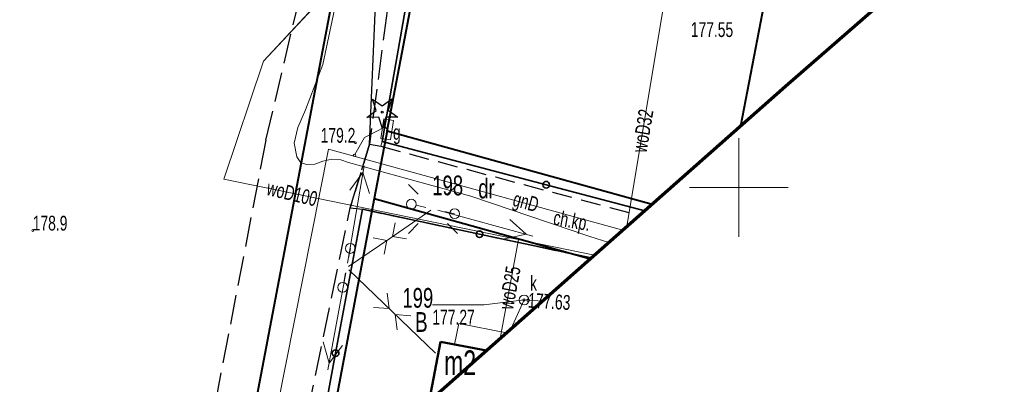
# Model space of a CAD drawing. Header units: metres. Extents: x 7429064 to 7431133, y 5709479 to 5714472.
# Tile 145 of 175: x 7429814 to 7429863, y 5710090 to 5710108. Entities that reach past the tile are written whole.
import ezdxf
from ezdxf.enums import TextEntityAlignment as Align

# ---------------------------------------------------------------- set-up
doc = ezdxf.new("R2010")
doc.units = ezdxf.units.M
for name, pattern in [('1', [0]), ('2_KTCR02', [1.5, 1, -0.5]), ('2_KTJZ01', [2, 1.5, -0.5]), ('2_PTTU', [1.5, 1, -0.5]), ('3_14', [1, -1]), ('3_EGBS', [0]), ('3_EGBU_A', [0]), ('3_KTCR02', [1.5, 1, -0.5]), ('3_KTJZ01', [2, 1.5, -0.5]), ('3_PTTU', [1.5, 1, -0.5]), ('4', [2.5, 1.5, -1]), ('4_SUPE_01', [0]), ('4_SUPG_01', [0]), ('4_SUPK_01', [0]), ('4_SUPW_01', [0]), ('5_EGBS10G', [0]), ('7_1', [0]), ('7_SUPE_01', [0]), ('7_SUPG_01', [0]), ('7_SUPK_01', [0]), ('7_SUPW_01', [0]), ('7_SUSM03_02', [0])]:
    doc.linetypes.add(name, pattern=pattern)
for name, color, linetype in [('_1_Mapa', 7, 'Continuous'), ('_1_X-REFY', 7, 'Continuous'), ('zzz.gaHSDomyslna', 7, 'Continuous')]:
    doc.layers.add(name, color=color, linetype=linetype)
for name, color, linetype, lineweight, true_color in [('DZIALKA_L_0', 7, '1', 40, 0x008000), ('DZIALKA_T_0', 7, 'Continuous', 40, 0x008000), ('UZYTKI_T_0', 7, 'Continuous', 18, 0x008000)]:
    doc.layers.add(name, color=color, linetype=linetype, lineweight=lineweight, true_color=true_color)
for name, color, linetype, lineweight in [('EGBB_E_T_0', 252, 'Continuous', 20), ('EGBB_L_1', 252, '3_EGBU_A', 50), ('EGBE_L_3', 252, '3_EGBS', 18), ('gaPoziome', 7, 'Continuous', 30), ('KRZYZE_L_0', 252, '1', 18), ('KTCR_E_T_1', 252, 'Continuous', 15), ('KTCR_L_1', 252, '2_KTCR02', 30), ('KTJZ_L_0', 252, '2_KTJZ01', 30), ('KTOK_L_4', 252, 'Continuous', 35), ('OBOP_T_0', 82, 'Continuous', 30), ('OBREB_L_0', 252, '4', 18), ('PTTU_L_2', 252, '2_PTTU', 18), ('RTPW_T_0', 252, 'Continuous', 15), ('SUPE_L_2', 252, '4_SUPE_01', 18), ('SUPE_L_3', 252, '4_SUPE_01', 18), ('SUPG_E_T_3', 252, 'Continuous', 15), ('SUPG_L_3', 252, '4_SUPG_01', 18), ('SUPK_L_4', 252, '4_SUPK_01', 18), ('SUPW_E_T_0', 252, 'Continuous', 15), ('SUPW_L_0', 252, '4_SUPW_01', 18), ('SUSM_L_4', 252, 'Continuous', 18), ('SUSM_T_0', 252, 'Continuous', 18), ('SUTG_T_0', 252, 'Continuous', 18), ('SUTK_T_0', 252, 'Continuous', 18), ('SUTW_T_0', 252, 'Continuous', 18), ('SUUG_E_T_1', 252, 'Continuous', 15), ('SUUG_T_1', 252, 'Continuous', 18), ('SUUK_E_T_9', 252, 'Continuous', 15), ('SUUK_T_2', 252, 'Continuous', 18), ('zakres', 252, 'Continuous', 70)]:
    doc.layers.add(name, color=color, linetype=linetype, lineweight=lineweight)

# ---------------------------------------------------------------- blocks, each defined once
blk = doc.blocks.new('3_OBOP01_01')
at = {"linetype": 'Continuous'}
for p, q in [((-0.3012, 0.09375), (-0.4937, 0.6621)), ((-0.4937, 0.6621), (-0.0039, 0.31545)), ((-0.0039, 0.31545), (0.4771, 0.67415)), ((0.4771, 0.67415), (0.2988, 0.1012)), ((-0.78225, -0.26495), (-0.3012, 0.09375)), ((0.2988, 0.1012), (0.7886, -0.24545)), ((-0.18225, -0.2575), (-0.78225, -0.26495)), ((0.01025, -0.82585), (-0.18225, -0.2575)), ((0.1886, -0.2529), (0.01025, -0.82585)), ((0.7886, -0.24545), (0.1886, -0.2529))]:
    blk.add_line(p, q, dxfattribs=at)
blk.add_circle((0, 0), 0.045, dxfattribs=at)
blk = doc.blocks.new('3_RTPW01')
at = {"linetype": 'Continuous'}
blk.add_circle((0, 0), 0.045, dxfattribs=at)
blk = doc.blocks.new('7_SUSM01_01')
at = {"linetype": 'Continuous'}
for p, q in [((-0.742, 0.742), (-1.237, 1.237)), ((0.742, 0.742), (1.237, 1.237)), ((-0.742, -0.742), (-1.237, -1.237)), ((0.742, -0.742), (1.237, -1.237))]:
    blk.add_line(p, q, dxfattribs=at)
blk = doc.blocks.new('7_SUPS01_04')
at = {"linetype": 'Continuous'}
blk.add_circle((0, 0), 0.0625, dxfattribs=at)
blk = doc.blocks.new('7_SUPS01_05')
at = {"linetype": 'Continuous'}
blk.add_circle((0, 0), 0.0625, dxfattribs=at)
blk = doc.blocks.new('7_SUUS20_01')
at = {"linetype": 'Continuous'}
for p, q in [((0.5, 0.25), (-0.5, 0.25)), ((-0.5, 0.25), (-0.5, -0.25)), ((0.5, -0.25), (0.5, 0.25)), ((-0.5, -0.25), (0.5, -0.25))]:
    blk.add_line(p, q, dxfattribs=at)
blk = doc.blocks.new('7_SUUS15_05')
at = {"linetype": 'Continuous'}
blk.add_circle((0, 0), 0.25, dxfattribs=at)
blk = doc.blocks.new('X-ref_MDCP_Szara')
at = {"layer": 'DZIALKA_L_0', "linetype": '1'}
for p, q in [((7429832.18, 5710102.87), (7429838.22, 5710134.56)), ((7429832.91, 5710127.96), (7429823.731, 5710079.842)), ((7429853.9, 5710122.86), (7429850.073, 5710103.1)), ((7429832.18, 5710102.87), (7429831.52, 5710099.43)), ((7429832.18, 5710102.87), (7429845.603, 5710099.154)), ((7429831.52, 5710099.43), (7429828.609, 5710084.149)), ((7429831.52, 5710099.43), (7429842.472, 5710096.389))]:
    blk.add_line(p, q, dxfattribs=at)
at = {"layer": 'EGBB_L_1', "linetype": '3_EGBU_A'}
for p, q in [((7429834.296, 5710089.17), (7429834.87, 5710092.183)), ((7429834.87, 5710092.183), (7429837.205, 5710091.739))]:
    blk.add_line(p, q, dxfattribs=at)
at = {"layer": 'EGBE_L_3', "linetype": '5_EGBS10G'}
for p, q in [((7429835.58, 5710092.048), (7429835.806, 5710093.109)), ((7429835.806, 5710093.109), (7429838.224, 5710092.638)), ((7429837.205, 5710091.739), (7429835.58, 5710092.048))]:
    blk.add_line(p, q, dxfattribs=at)
at = {"layer": 'KRZYZE_L_0', "linetype": '1'}
for p, q in [((7429850, 5710097.5), (7429850, 5710102.5)), ((7429847.5, 5710100), (7429852.5, 5710100))]:
    blk.add_line(p, q, dxfattribs=at)
at = {"layer": 'KTCR_L_1', "linetype": '3_KTCR02'}
for p, q in [((7429831.28, 5710102.19), (7429830.3, 5710098.97)), ((7429831.28, 5710102.19), (7429831.86, 5710102.08)), ((7429831.86, 5710102.08), (7429844.954, 5710098.58)), ((7429830.3, 5710098.97), (7429830.93, 5710098.89)), ((7429830.93, 5710098.89), (7429842.514, 5710096.426))]:
    blk.add_line(p, q, dxfattribs=at)
at = {"layer": 'KTJZ_L_0', "linetype": '3_KTJZ01'}
for p, q in [((7429835.028, 5710130.752), (7429831.28, 5710102.19)), ((7429826.03, 5710102.4), (7429832.296, 5710128.876)), ((7429826.03, 5710102.4), (7429821.239, 5710077.642)), ((7429830.3, 5710098.97), (7429831.28, 5710102.19)), ((7429826.91, 5710082.649), (7429830.3, 5710098.97))]:
    blk.add_line(p, q, dxfattribs=at)
at = {"layer": 'KTJZ_L_0', "linetype": '3_14'}
blk.add_line((7429831.28, 5710102.19), (7429832.239, 5710124.443), dxfattribs=at)
at = {"layer": 'KTOK_L_4'}
for p, q in [((7429831.92, 5710102.32), (7429833.26, 5710109.955)), ((7429840.23, 5710100.135), (7429831.92, 5710102.32)), ((7429845.227, 5710098.821), (7429840.23, 5710100.135)), ((7429830.93, 5710098.89), (7429829.56, 5710091.603)), ((7429836.855, 5710097.63), (7429830.93, 5710098.89)), ((7429842.514, 5710096.426), (7429836.855, 5710097.63)), ((7429829.56, 5710091.603), (7429828.19, 5710084.317))]:
    blk.add_line(p, q, dxfattribs=at)
for centre in [(7429840.23, 5710100.135), (7429836.855, 5710097.63), (7429829.56, 5710091.603)]:
    blk.add_circle(centre, 0.17, dxfattribs=at)
at = {"layer": 'OBREB_L_0', "linetype": '4'}
blk.add_line((7429820.539, 5710063.111), (7429832.91, 5710127.96), dxfattribs=at)
at = {"layer": 'PTTU_L_2', "linetype": '3_PTTU'}
for p, q in [((7429831.92, 5710102.32), (7429831.86, 5710102.08)), ((7429845.227, 5710098.821), (7429831.92, 5710102.32)), ((7429831.86, 5710102.08), (7429844.954, 5710098.58))]:
    blk.add_line(p, q, dxfattribs=at)
at = {"layer": 'SUPE_L_2', "linetype": '7_SUPE_01'}
for p, q in [((7429830.37, 5710113.08), (7429828.91, 5710106.23)), ((7429828.91, 5710106.23), (7429828.03, 5710103.92)), ((7429827.646, 5710103.027), (7429828.03, 5710103.92)), ((7429827.456, 5710102.246), (7429827.646, 5710103.027)), ((7429827.603, 5710101.547), (7429827.456, 5710102.246)), ((7429827.796, 5710101.249), (7429827.603, 5710101.547)), ((7429828.097, 5710101.161), (7429827.796, 5710101.249)), ((7429828.916, 5710101.337), (7429828.515, 5710101.184)), ((7429829.368, 5710101.427), (7429828.916, 5710101.337)), ((7429829.826, 5710101.388), (7429829.368, 5710101.427)), ((7429830.21, 5710101.26), (7429829.826, 5710101.388)), ((7429830.21, 5710101.26), (7429833.15, 5710100.45)), ((7429828.515, 5710101.184), (7429828.097, 5710101.161)), ((7429833.15, 5710100.45), (7429836.42, 5710099.56)), ((7429836.42, 5710099.56), (7429842.45, 5710097.52)), ((7429842.45, 5710097.52), (7429843.401, 5710097.209))]:
    blk.add_line(p, q, dxfattribs=at)
at = {"layer": 'SUPE_L_3', "linetype": '7_SUPE_01'}
for p, q in [((7429831.007, 5710101.098), (7429830.158, 5710096.171)), ((7429830.948, 5710100.753), (7429830.285, 5710099.853)), ((7429830.948, 5710100.753), (7429831.271, 5710099.683)), ((7429834.391, 5710098.839), (7429832.305, 5710097.417)), ((7429834.736, 5710098.844), (7429839.561, 5710097.532)), ((7429832.587, 5710098.214), (7429832.451, 5710097.517)), ((7429838.389, 5710098.369), (7429839.223, 5710097.624)), ((7429832.305, 5710097.417), (7429830.22, 5710095.996)), ((7429832.159, 5710097.318), (7429831.461, 5710097.447)), ((7429832.159, 5710097.318), (7429832.024, 5710096.62)), ((7429833.15, 5710097.388), (7429832.451, 5710097.517)), ((7429838.127, 5710097.404), (7429839.223, 5710097.624)), ((7429832.428, 5710093.713), (7429830.226, 5710095.819)), ((7429830.071, 5710095.679), (7429829.173, 5710090.76)), ((7429832.274, 5710093.86), (7429832.179, 5710094.643)), ((7429832.274, 5710093.86), (7429831.488, 5710093.92)), ((7429834.63, 5710091.606), (7429832.428, 5710093.713)), ((7429832.677, 5710092.783), (7429832.582, 5710093.565)), ((7429833.368, 5710093.505), (7429832.582, 5710093.565)), ((7429828.923, 5710092.178), (7429829.236, 5710091.104)), ((7429829.907, 5710091.998), (7429829.236, 5710091.104))]:
    blk.add_line(p, q, dxfattribs=at)
at = {"layer": 'SUPG_L_3', "linetype": '7_SUPG_01'}
for p, q in [((7429832.08, 5710103.07), (7429831.03, 5710102.52)), ((7429832.08, 5710103.07), (7429832.175, 5710102.935)), ((7429831.03, 5710102.52), (7429830.54, 5710101.66)), ((7429825.038, 5710080.996), (7429829.207, 5710101.931)), ((7429829.207, 5710101.931), (7429844.117, 5710097.842))]:
    blk.add_line(p, q, dxfattribs=at)
at = {"layer": 'SUPG_L_3', "linetype": '7_1'}
for p, q in [((7429831.03, 5710102.52), (7429832.08, 5710103.07)), ((7429832.08, 5710103.07), (7429832.175, 5710102.935)), ((7429830.54, 5710101.66), (7429831.03, 5710102.52)), ((7429825.038, 5710080.996), (7429829.207, 5710101.931)), ((7429829.207, 5710101.931), (7429844.117, 5710097.842))]:
    blk.add_line(p, q, dxfattribs=at)
at = {"layer": 'SUPK_L_4', "linetype": '7_SUPK_01'}
for q in [(7429838.438, 5710092.827), (7429840.044, 5710094.245)]:
    blk.add_line((7429839.113, 5710094.299), q, dxfattribs=at)
at = {"layer": 'SUPK_L_4', "linetype": '7_1'}
for q in [(7429838.438, 5710092.827), (7429840.044, 5710094.245)]:
    blk.add_line((7429839.113, 5710094.299), q, dxfattribs=at)
at = {"layer": 'SUPW_L_0', "linetype": '7_SUPW_01'}
for p, q in [((7429825.899, 5710106.392), (7429830.799, 5710111.652)), ((7429846.258, 5710109.668), (7429844.319, 5710098.02)), ((7429823.897, 5710100.409), (7429825.899, 5710106.392)), ((7429823.897, 5710100.409), (7429842.684, 5710096.576)), ((7429838.832, 5710097.362), (7429837.902, 5710092.354))]:
    blk.add_line(p, q, dxfattribs=at)
at = {"layer": 'SUPW_L_0', "linetype": '7_1'}
for p, q in [((7429830.799, 5710111.652), (7429825.899, 5710106.392)), ((7429846.258, 5710109.668), (7429844.319, 5710098.02)), ((7429825.899, 5710106.392), (7429823.897, 5710100.409)), ((7429823.897, 5710100.409), (7429842.684, 5710096.576)), ((7429838.832, 5710097.362), (7429837.902, 5710092.354))]:
    blk.add_line(p, q, dxfattribs=at)
at = {"layer": 'SUSM_L_4', "linetype": '7_SUSM03_02'}
for p, q in [((7429833.644, 5710099.096), (7429834.133, 5710098.989)), ((7429835.102, 5710098.777), (7429835.59, 5710098.67)), ((7429830.213, 5710096.419), (7429830.31, 5710096.91)), ((7429829.97, 5710095.185), (7429830.067, 5710095.675))]:
    blk.add_line(p, q, dxfattribs=at)
for centre in [(7429833.4, 5710099.15), (7429835.59, 5710098.67), (7429830.31, 5710096.91), (7429829.922, 5710094.939)]:
    blk.add_circle(centre, 0.25, dxfattribs=at)
at = {"layer": 'SUTK_T_0', "linetype": 'Continuous'}
for p in [(7429839.113, 5710094.299), (7429834.465, 5710094.055)]:
    blk.add_line(p, (7429837.098, 5710094.055), dxfattribs=at)
at = {"layer": 'zakres', "linetype": 'Continuous', "lineweight": 70, "flags": 128}
blk.add_lwpolyline([(7429664.145, 5709938.943), (7429852.365, 5710105.124), (7429894.812, 5710142.052)], dxfattribs=at)
at = {"layer": 'OBOP_T_0'}
blk.add_blockref('3_OBOP01_01', (7429831.925, 5710103.807), dxfattribs=at)
at = {"layer": 'RTPW_T_0'}
for p in [(7429830.563, 5710102.261), (7429814.21, 5710097.82)]:
    blk.add_blockref('3_RTPW01', p, dxfattribs=at)
at = {"layer": 'SUSM_T_0'}
blk.add_blockref('7_SUSM01_01', (7429834.495, 5710098.91), dxfattribs=at)
at = {"layer": 'SUTG_T_0'}
blk.add_blockref('7_SUPS01_04', (7429830.52, 5710101.62), dxfattribs=at)
at = {"layer": 'SUTK_T_0'}
for p in [(7429839.113, 5710094.299), (7429839.317, 5710094.287)]:
    blk.add_blockref('7_SUPS01_05', p, dxfattribs=at)
at = {"layer": 'SUUG_T_1', "rotation": 261.0273760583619}
blk.add_blockref('7_SUUS20_01', (7429832.175, 5710102.935), dxfattribs=at)
at = {"layer": 'SUUK_T_2'}
blk.add_blockref('7_SUUS15_05', (7429839.113, 5710094.299), dxfattribs=at)
at = {"layer": 'DZIALKA_T_0', "width": 0.7}
for s, p in [('198', (7429834.46, 5710100.6)), ('199', (7429832.947, 5710094.908))]:
    blk.add_text(s, height=1, dxfattribs=at).set_placement(p, align=Align.TOP_LEFT)
at = {"layer": 'EGBB_E_T_0', "width": 0.7}
blk.add_text('m2', height=1.25, dxfattribs=at).set_placement((7429835.87, 5710091.132), align=Align.MIDDLE)
at = {"layer": 'KTCR_E_T_1', "width": 0.7}
blk.add_text('ch.kp.', height=0.75, rotation=349.9025, dxfattribs=at).set_placement((7429841.526, 5710098.228), align=Align.MIDDLE)
at = {"layer": 'RTPW_T_0', "width": 0.7}
blk.add_text('179.2', height=0.75, dxfattribs=at).set_placement((7429830.563, 5710102.261), align=Align.RIGHT)
blk.add_text('178.9', height=0.75, rotation=359.7831, dxfattribs=at).set_placement((7429814.21, 5710097.82))
at = {"layer": 'SUPG_E_T_3', "width": 0.7}
blk.add_text('gnD', height=0.75, rotation=344.6622, dxfattribs=at).set_placement((7429839.179, 5710099.162), align=Align.MIDDLE)
at = {"layer": 'SUPW_E_T_0', "width": 0.7}
for s, rotation, p in [('woD32', 80.5529, (7429845.125, 5710102.863)), ('woD100', 346.5122, (7429827.358, 5710099.696)), ('woD25', 79.4857, (7429838.378, 5710094.918))]:
    blk.add_text(s, height=0.75, rotation=rotation, dxfattribs=at).set_placement(p, align=Align.MIDDLE)
at = {"layer": 'SUTK_T_0', "width": 0.7}
blk.add_text('177.63', height=0.75, rotation=356.696, dxfattribs=at).set_placement((7429839.317, 5710094.287), align=Align.MIDDLE_LEFT)
blk.add_text('177.27', height=0.75, dxfattribs=at).set_placement((7429834.465, 5710093.805), align=Align.TOP_LEFT)
at = {"layer": 'SUTW_T_0', "width": 0.7}
blk.add_text('177.55', height=0.75, dxfattribs=at).set_placement((7429847.562, 5710108.366), align=Align.TOP_LEFT)
at = {"layer": 'SUUG_E_T_1', "width": 0.7}
blk.add_text('g', height=0.75, dxfattribs=at).set_placement((7429832.468, 5710102.413))
at = {"layer": 'SUUK_E_T_9', "width": 0.7}
blk.add_text('k', height=0.75, dxfattribs=at).set_placement((7429839.414, 5710094.776))
at = {"layer": 'UZYTKI_T_0', "width": 0.7}
for s, p in [('dr', (7429836.79, 5710100.445)), ('B', (7429833.597, 5710093.685))]:
    blk.add_text(s, height=1, dxfattribs=at).set_placement(p, align=Align.TOP_LEFT)
blk = doc.blocks.new('gaHSPos')
at = {"color": 0, "linetype": 'Continuous', "lineweight": 0}
blk.add_point((0, 0), dxfattribs=at)
blk = doc.blocks.new('*U285')
at = {"layer": 'zzz.gaHSDomyslna', "color": 140}
for points in [[(32.065, 27.127, 0.12, 0.12, 0), (35.118, 29.71, 0.12, 0.12, 0)], [(27.484, 23.252, 0.12, 0.12, 0), (30.538, 25.835, 0.12, 0.12, 0)], [(22.903, 19.376, 0.12, 0.12, 0), (25.957, 21.96, 0.12, 0.12, 0)], [(18.323, 15.501, 0.12, 0.12, 0), (21.376, 18.085, 0.12, 0.12, 0)], [(13.742, 11.626, 0.12, 0.12, 0), (16.796, 14.209, 0.12, 0.12, 0)], [(9.161, 7.751, 0.12, 0.12, 0), (12.215, 10.334, 0.12, 0.12, 0)], [(4.581, 3.875, 0.12, 0.12, 0), (7.634, 6.459, 0.12, 0.12, 0)], [(0, 0, 0.12, 0.12, 0), (3.054, 2.584, 0.12, 0.12, 0)]]:
    blk.add_lwpolyline(points, format="xyseb", dxfattribs=at)
at = {"color": 140}
for p in [(38.173, 32.295), (0, 0)]:
    blk.add_blockref('gaHSPos', p, dxfattribs=at)
blk = doc.blocks.new('X-ref_SOR')
at = {"layer": 'gaPoziome'}
blk.add_blockref('*U285', (7429798.14, 5710106.756), dxfattribs=at)

msp = doc.modelspace()

# ---------------------------------------------------------------- block references
at = {"layer": '_1_Mapa'}
msp.add_blockref('X-ref_MDCP_Szara', (0, 0), dxfattribs=at)
at = {"layer": '_1_X-REFY'}
msp.add_blockref('X-ref_SOR', (0, 0), dxfattribs=at)

doc.saveas('drawing.dxf')
